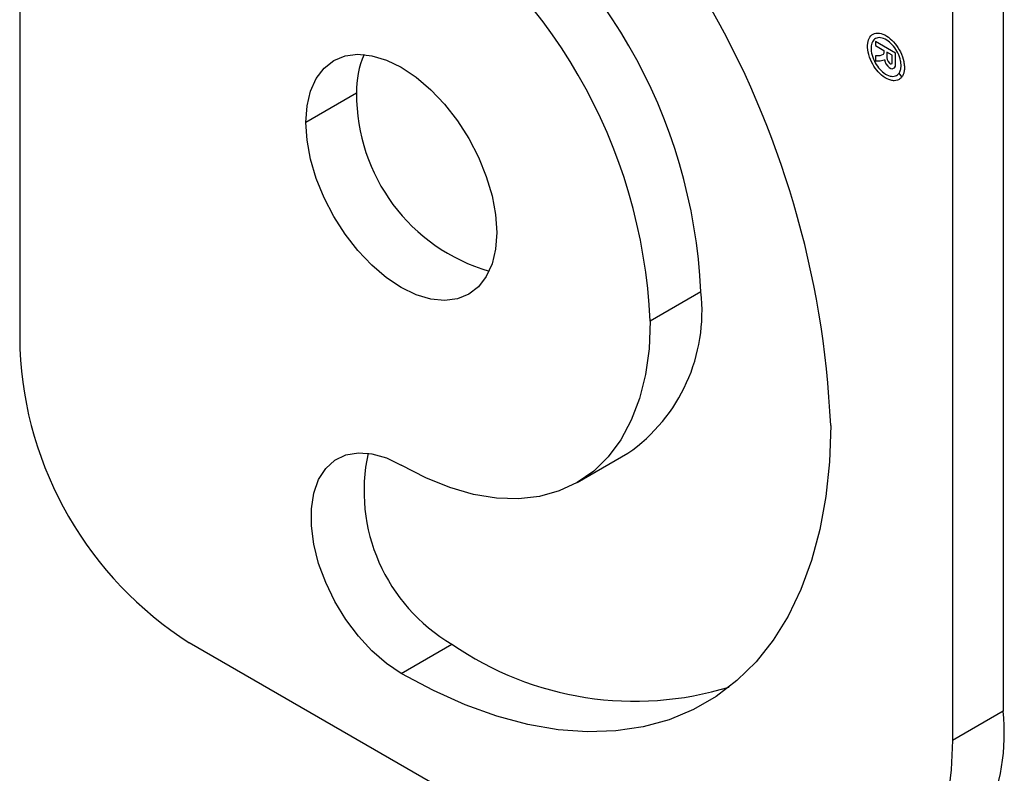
# Model space of a CAD drawing. Header units: millimetres. Extents: x 6 to 273, y 6 to 210.
# Tile 12 of 16: x 229 to 247, y 109 to 122. Entities that reach past the tile are written whole.
import ezdxf

# ---------------------------------------------------------------- set-up
doc = ezdxf.new("R2010")
doc.units = ezdxf.units.MM

msp = doc.modelspace()

# ---------------------------------------------------------------- linework, layer by layer
for p, q in [((246.788452, 151.397484), (246.788452, 109.917211)), ((245.894018, 150.881139), (245.894018, 109.400865)), ((229.430215, 140.509526), (229.430215, 116.312699)), ((244.889144, 121.531737), (244.534782, 121.736305)), ((244.534782, 121.736305), (244.534782, 121.66644)), ((244.534782, 121.66644), (244.682043, 121.581428)), ((244.61162, 121.482265), (244.534782, 121.486825)), ((244.534782, 121.486825), (244.534782, 121.396287)), ((244.672838, 121.507473), (244.61162, 121.482265)), ((244.682043, 121.53097), (244.672838, 121.507473)), ((244.682043, 121.581428), (244.682043, 121.53097)), ((244.828278, 121.497008), (244.734074, 121.551391)), ((244.734074, 121.551391), (244.734074, 121.451802)), ((244.828278, 121.348092), (244.828278, 121.497008)), ((244.888925, 121.302282), (244.889144, 121.531737)), ((244.534782, 121.396287), (244.575967, 121.393843)), ((244.575967, 121.393843), (244.619973, 121.399176)), ((244.619973, 121.399176), (244.691562, 121.416217)), ((244.691562, 121.416217), (244.699796, 121.411464)), ((244.699796, 121.411464), (244.701924, 121.390336)), ((244.701924, 121.390336), (244.716866, 121.34324)), ((244.716866, 121.34324), (244.751281, 121.302595)), ((244.734074, 121.451802), (244.741527, 121.422648)), ((244.741527, 121.422648), (244.757651, 121.386968)), ((244.757651, 121.386968), (244.78261, 121.353707)), ((244.78261, 121.353707), (244.796191, 121.345866)), ((244.796191, 121.345866), (244.814391, 121.344786)), ((244.814391, 121.344786), (244.828278, 121.348092)), ((244.751281, 121.302595), (244.77692, 121.276871)), ((244.77692, 121.276871), (244.807189, 121.259398)), ((244.807189, 121.259398), (244.828278, 121.258146)), ((244.828278, 121.258146), (244.853761, 121.264212)), ((244.853761, 121.264212), (244.872352, 121.275244)), ((244.872352, 121.275244), (244.888925, 121.302282)), ((245.002985, 121.115948), (244.952265, 121.178782)), ((245.003281, 121.116375), (244.952508, 121.179132)), ((235.376043, 120.826316), (234.481609, 120.309971)), ((241.454179, 117.317482), (240.559746, 116.801137)), ((239.272421, 113.955845), (240.166855, 114.472191)), ((240.655535, 106.375771), (232.423634, 111.127946)), ((236.165407, 110.585597), (237.059841, 111.101943)), ((246.788452, 109.917211), (245.894018, 109.400865))]:
    msp.add_line(p, q)
at = {"flags": 128}
for points in [[(234.481609, 120.309971), (234.50234, 120.602173), (234.56402, 120.863245), (234.665132, 121.086759), (234.803186, 121.267211), (234.974782, 121.400158), (235.175696, 121.482326), (235.400979, 121.511692), (235.645085, 121.487533), (235.902003, 121.410444), (236.165407, 121.282323), (236.428811, 121.106324), (236.685729, 120.886782), (236.929836, 120.629102), (237.155119, 120.339629), (237.356032, 120.025491), (237.527628, 119.694424), (237.665682, 119.354578), (237.766794, 119.014323), (237.828475, 118.682035), (237.849205, 118.365899)], [(237.849205, 118.365899), (237.828475, 118.073697), (237.766794, 117.812625), (237.665682, 117.589111), (237.527628, 117.408659), (237.356032, 117.275712), (237.155119, 117.193544), (236.929836, 117.164177), (236.685729, 117.188336), (236.428811, 117.265426), (236.165407, 117.393547), (235.902003, 117.569545), (235.645085, 117.789088), (235.400979, 118.046768), (235.175696, 118.33624), (234.974782, 118.650378), (234.803186, 118.981446), (234.665132, 119.321291), (234.56402, 119.661547), (234.50234, 119.993834), (234.481609, 120.309971)], [(240.559746, 116.801137), (240.538586, 116.315972), (240.47531, 115.859911), (240.370527, 115.437344), (240.225247, 115.052343), (240.040868, 114.708614), (239.819166, 114.409468), (239.562277, 114.157786), (239.272674, 113.955991), (238.953146, 113.806028), (238.606771, 113.709339), (238.236884, 113.666858), (237.847048, 113.678991), (237.441016, 113.745624), (237.0227, 113.866114), (236.596128, 114.0393), (236.165407, 114.263515)], [(243.744743, 114.962477), (243.72355, 114.320649), (243.660088, 113.706879), (243.554714, 113.124601), (243.408015, 112.57707), (243.220812, 112.067348), (242.994153, 111.598287), (242.729305, 111.172508), (242.427749, 110.792395), (242.091171, 110.460071), (241.721454, 110.177396), (241.320665, 109.94595), (240.891046, 109.767028), (240.434999, 109.641631), (239.955075, 109.570459), (239.453958, 109.553911), (238.93445, 109.592079), (238.399456, 109.68475), (237.851968, 109.831406), (237.295049, 110.031225), (236.731812, 110.283092), (236.165407, 110.585597)], [(236.165407, 110.585597), (235.903291, 110.761995), (235.648324, 110.983743), (235.407462, 111.244793), (235.187274, 111.538023), (234.993768, 111.855436), (234.832221, 112.188373), (234.707039, 112.527752), (234.621639, 112.864317), (234.578348, 113.188886), (234.578348, 113.492606), (234.621639, 113.767192), (234.707039, 114.005155), (234.832221, 114.200003), (234.993768, 114.346422), (235.187274, 114.440417), (235.407462, 114.479425), (235.648324, 114.462381), (235.903291, 114.38975), (236.165407, 114.263515)], [(245.894018, 109.400865), (245.874084, 108.88515), (245.814434, 108.396375), (245.715521, 107.93826), (245.578099, 107.514291), (245.403213, 107.127696), (245.192194, 106.781416), (244.946649, 106.478088), (244.668446, 106.220018), (244.359702, 106.009172), (244.022767, 105.847155), (243.660206, 105.735198), (243.274777, 105.674155), (242.869414, 105.664489), (242.447202, 105.706275), (242.011354, 105.799195), (241.565188, 105.94254), (241.112099, 106.135221), (240.655535, 106.375771)]]:
    msp.add_lwpolyline(points, dxfattribs=at)
for centre, radius, start, end in [((227.316449, 114.22946), 16.44464, 2.5547957, 57.4452045), ((231.913528, 116.88333), 9.550525, 2.6054785, 57.3945217), ((231.019094, 116.366984), 9.550525, 2.6054785, 57.3945217), ((236.964327, 120.869235), 1.588864, 156.3185816, 181.5478651), ((238.624147, 120.803459), 3.248185, 179.5968097, 253.7643409), ((238.426173, 116.97361), 3.04747, 304.8331984, 6.478982), ((235.911114, 116.597946), 6.487173, 182.5201549, 237.4798452), ((238.640448, 113.806796), 3.132819, 167.7259335, 239.6997006), ((240.285287, 115.761964), 5.667389, 235.3108461, 287.1124075), ((243.137057, 109.526154), 3.672276, 305.1992201, 6.1129603)]:
    msp.add_arc(centre, radius, start, end)
for points, knots in [([(245.002985, 121.115948), (244.995775, 121.106728), (244.981393, 121.088335), (244.954419, 121.068158), (244.917844, 121.050941), (244.868742, 121.042713), (244.785821, 121.053925), (244.675842, 121.109537), (244.55459, 121.227998), (244.45714, 121.380715), (244.39726, 121.551633), (244.389258, 121.70885), (244.431103, 121.824809), (244.514609, 121.889158), (244.632652, 121.890227), (244.764799, 121.823257), (244.886146, 121.704922), (244.983691, 121.55233), (245.033321, 121.410336), (245.048022, 121.300673), (245.045072, 121.227348), (245.030967, 121.163846), (245.012522, 121.132219), (245.003281, 121.116375)], [0, 0, 0, 0, 0.020090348, 0.040074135, 0.060270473, 0.092767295, 0.125504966, 0.190392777, 0.25034414, 0.310295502, 0.375183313, 0.440071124, 0.500022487, 0.559973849, 0.62486166, 0.689749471, 0.749700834, 0.809652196, 0.874540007, 0.907037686, 0.939774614, 0.969828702, 1, 1, 1, 1]), ([(244.952508, 121.179132), (244.957661, 121.187504), (244.967943, 121.204211), (244.978537, 121.234675), (244.986755, 121.275335), (244.988733, 121.32904), (244.976833, 121.418175), (244.936287, 121.533916), (244.856885, 121.657983), (244.75814, 121.75416), (244.650651, 121.808518), (244.554672, 121.807521), (244.486817, 121.755061), (244.452868, 121.660644), (244.459476, 121.532704), (244.508275, 121.393669), (244.587607, 121.269491), (244.686281, 121.173203), (244.775557, 121.128177), (244.843067, 121.118984), (244.887416, 121.126685), (244.925135, 121.145861), (244.943207, 121.167791), (244.952265, 121.178782)], [0, 0, 0, 0, 0.020077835, 0.040061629, 0.060269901, 0.092739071, 0.125504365, 0.190392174, 0.250343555, 0.310294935, 0.375182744, 0.440070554, 0.500021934, 0.559973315, 0.624861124, 0.689748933, 0.749700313, 0.809651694, 0.874539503, 0.907009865, 0.939774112, 0.969815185, 1, 1, 1, 1])]:
    msp.add_open_spline(points, degree=3, knots=knots)

doc.saveas('drawing.dxf')
